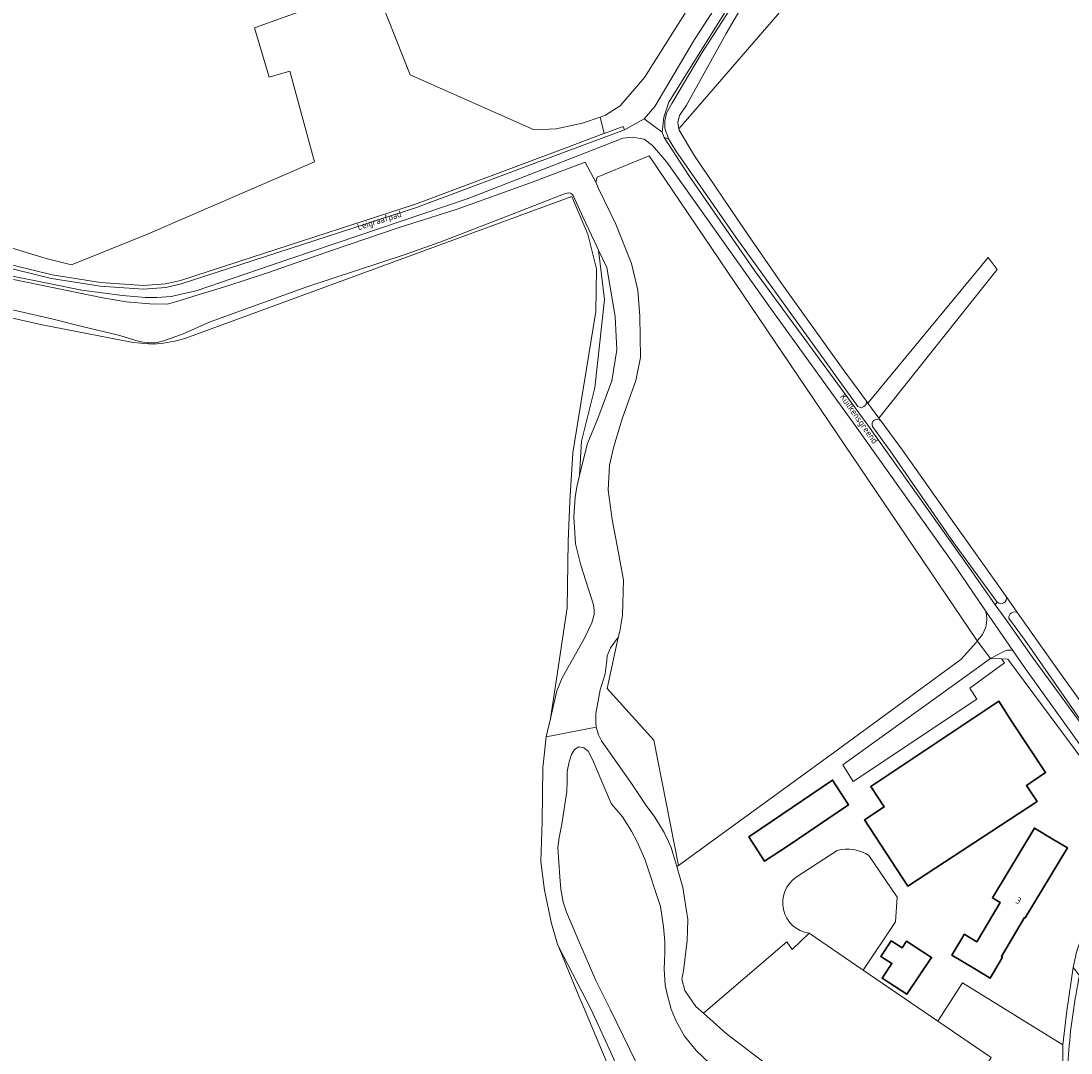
# Model space of a CAD drawing. Extents: x 184422 to 186971, y 345860 to 349088.
# Tile 57 of 59: x 185639 to 185929, y 348213 to 348498. Entities that reach past the tile are written whole.
import ezdxf
from ezdxf.enums import TextEntityAlignment as Align

# ---------------------------------------------------------------- set-up
doc = ezdxf.new("R2010")
doc.units = 0
for name, color, linetype, lineweight in [('B-WE-GR-BOS_LOOF-GV', 40, 'Continuous', 13), ('B-WE-GR-BOUWLAND-GV', 80, 'Continuous', 13), ('B-WE-GR-GRAS-GV', 60, 'Continuous', 13), ('B-WE-GR-GROENVOORZIENING-GV', 80, 'Continuous', 18), ('B-WE-GR-HOUTWAL-GV', 40, 'Continuous', 13), ('B-WE-OG-BEBOUWING-GV', 7, 'Continuous', 35), ('B-WE-OG-BEBOUWING-T18', 1, 'Continuous', 18), ('B-WE-OG-TERREIN_CULTUURSCHEIDING-GV', 7, 'Continuous', 18), ('B-WE-OG-TERREIN_ERF-GV', 7, 'Continuous', 18), ('B-WE-OG-TOPOGRAFIE-T18', 1, 'Continuous', 18), ('B-WE-OG-WATER-GV', 130, 'Continuous', 18), ('B-WE-OG-WATER_GREPPEL-GV', 160, 'Continuous', 18), ('B-WE-OG-WATER_SLOOT-GV', 120, 'Continuous', 18), ('B-WE-OG-WEG-GV', 7, 'Continuous', 18), ('B-WE-VH-ONVERHARD-GV', 252, 'Continuous', 18), ('B-WE-VH-VERHARDING_ASFALT-GV', 252, 'Continuous', 18), ('B-WE-VH-VERHARDING_HALFVERHARDING_GRIND-GV', 252, 'Continuous', 18)]:
    doc.layers.add(name, color=color, linetype=linetype, lineweight=lineweight)
doc.styles.add('NLCS-ISO-M1000-T18', font='NLCS-ISO.ttf', dxfattribs={"height": 1.8})

msp = doc.modelspace()

# ---------------------------------------------------------------- linework, layer by layer
at = {"layer": 'B-WE-GR-BOS_LOOF-GV', "flags": 128}
msp.add_lwpolyline([(185846.678, 348517.374), (185845.985, 348515.813), (185833.656, 348494.624), (185822.73, 348474.843), (185820.835, 348472.015), (185820.326, 348470.04), (185820.621, 348468.303), (185820.622, 348468.299), (185854.356, 348507.386), (185850.641, 348518.632), (185849.418, 348521.562), (185848.386, 348520.289), (185847.469, 348519.158)], close=True, dxfattribs=at)
msp.add_lwpolyline([(185622.685, 348434.19), (185647.864, 348428.013), (185661.169, 348425.937), (185673.057, 348425.106), (185679.056, 348425.577), (185683.188, 348426.521), (185702.678, 348432.804), (185747.988, 348447.575), (185789.26, 348462.97), (185799.984, 348467.002), (185800.011, 348467.012), (185798.934, 348471.557), (185794.096, 348469.907), (185786.809, 348468.36), (185780.737, 348468.035), (185746.583, 348483.18), (185736.74, 348508.177), (185703.587, 348496.209), (185707.714, 348482.591), (185713.38, 348484.185), (185720.128, 348459.251), (185674.139, 348439.297), (185653.137, 348430.785), (185646.174, 348432.538), (185560.042, 348458.742)], dxfattribs=at)
at = {"layer": 'B-WE-GR-BOUWLAND-GV', "flags": 128}
msp.add_lwpolyline([(185805.378, 348199.834), (185794.377, 348226.139), (185793.025, 348229.076), (185787.513, 348242.551), (185787.179, 348243.366), (185785.504, 348249.111), (185783.62, 348258.286), (185782.597, 348266.197), (185782.977, 348277.248), (185783.171, 348292.168), (185783.341, 348293.732), (185784.089, 348300.589), (185785.258, 348305.644), (185786.387, 348312.916), (185789.827, 348336.199), (185790.091, 348354.455), (185790.62, 348365.568), (185791.414, 348378.929), (185792.869, 348388.058), (185797.764, 348417.956), (185797.896, 348429.73), (185795.515, 348439.255), (185792.322, 348446.844), (185791.134, 348449.668), (185684.664, 348410.541), (185682.002, 348409.86), (185680.598, 348409.542), (185678.531, 348409.172), (185675.812, 348408.941), (185674.369, 348408.966), (185672.285, 348409.144), (185670.201, 348409.41), (185645.072, 348414.204), (185569.296, 348431.317)], dxfattribs=at)
at = {"layer": 'B-WE-GR-GRAS-GV', "flags": 128}
for points in [[(185560.042, 348458.742), (185646.174, 348432.538), (185653.137, 348430.785), (185674.139, 348439.297), (185720.128, 348459.251), (185713.38, 348484.185), (185707.714, 348482.591), (185703.587, 348496.209), (185736.74, 348508.177), (185746.583, 348483.18), (185780.737, 348468.035), (185786.809, 348468.36), (185794.096, 348469.907), (185798.934, 348471.557), (185800.381, 348472.051), (185804.495, 348474.655), (185811.195, 348482.487), (185830.809, 348513.762)], [(185854.356, 348507.386), (185820.622, 348468.299), (185820.641, 348468.186), (185820.684, 348467.93), (185824.994, 348460.828), (185838.614, 348440.605), (185849.019, 348425.558), (185865.965, 348401.92), (185868.805, 348398.05), (185872.378, 348393.183), (185872.775, 348392.641), (185905.936, 348432.841), (185908.438, 348429.48), (185875.773, 348388.539), (185876.333, 348387.774)], [(185569.296, 348431.317), (185645.072, 348414.204), (185670.201, 348409.41), (185672.285, 348409.144), (185674.369, 348408.966), (185675.812, 348408.941), (185678.531, 348409.172), (185680.598, 348409.542), (185682.002, 348409.86), (185684.664, 348410.541), (185791.134, 348449.668), (185792.322, 348446.844), (185795.515, 348439.255), (185797.896, 348429.73), (185797.764, 348417.956), (185792.869, 348388.058), (185791.414, 348378.929), (185790.62, 348365.568), (185790.091, 348354.455), (185789.827, 348336.199), (185786.387, 348312.916), (185785.258, 348305.644), (185787.013, 348313.238), (185788.467, 348316.829), (185794.533, 348327.628), (185796.644, 348332.042), (185797.299, 348334.35), (185797.276, 348335.606), (185797.142, 348337.015), (185793.566, 348347.906), (185792.167, 348353.831), (185791.698, 348361.27), (185792.015, 348366.686), (185792.469, 348369.592), (185793.107, 348372.33), (185793.211, 348372.733), (185793.773, 348382.124), (185797.433, 348396.867), (185800.101, 348421.23), (185798.518, 348434.81), (185798.03, 348435.842), (185794.236, 348443.87), (185791.466, 348449.94), (185791.071, 348450.389), (185790.718, 348450.598), (185790.266, 348450.655), (185789.875, 348450.572), (185788.812, 348450.264), (185776.593, 348445.489), (185774.493, 348444.669), (185755.757, 348437.389), (185745.134, 348433.656), (185718.082, 348424.742), (185691.424, 348415.102), (185683.8, 348411.627), (185678.239, 348409.716), (185676.41, 348409.308), (185674.125, 348409.27), (185671.794, 348409.664), (185666.509, 348411.295), (185656.133, 348413.771), (185648.1, 348415.845), (185635.7, 348418.626)], [(185876.458, 348387.626), (185882.313, 348379.649), (185896.448, 348359.615), (185909.776, 348340.889), (185910.923, 348339.253), (185914.05, 348334.793), (185924.654, 348319.67), (185940.622, 348297.565)], [(185864.256, 348269.26), (185853.015, 348261.879)], [(185856.569, 348246.409), (185871.503, 348236.21), (185880.348, 348249.53), (185880.809, 348256.328), (185873.067, 348267.82)], [(185787.513, 348242.551), (185793.025, 348229.076), (185794.377, 348226.139), (185805.378, 348199.834), (185808.104, 348195.568), (185816.432, 348182.533), (185825.098, 348172.816), (185832.73, 348166.004), (185849.08, 348153.51), (185872.58, 348136.722), (185875.291, 348133.778), (185862.805, 348122.331), (185868.783, 348126.226), (185870.118, 348126.766)], [(185881.744, 348134.078), (185876.974, 348137.019), (185863.353, 348146.132), (185849.91, 348155.573), (185838.864, 348162.815), (185835.145, 348165.549), (185832.84, 348167.243), (185820.873, 348178.03), (185816.177, 348183.54), (185812.313, 348189.818), (185811.374, 348191.979), (185809.508, 348196.274), (185801.942, 348213.358), (185796.39, 348225.562), (185787.513, 348242.551)], [(185925.847, 348177.049), (185926.476, 348188.433), (185926.48, 348189.885), (185926.551, 348215.598), (185898.842, 348232.713), (185892.074, 348222.161), (185906.761, 348212.13), (185887.815, 348181.388), (185889.583, 348179.498), (185890.788, 348177.996), (185893.155, 348175.031), (185894.64, 348172.552), (185903.004, 348164.789), (185909.266, 348158.925), (185911.798, 348157.859), (185913.557, 348156.785), (185915.844, 348156.026), (185919.041, 348158.609), (185921.06, 348160.137)]]:
    msp.add_lwpolyline(points, dxfattribs=at)
for points in [[(185797.779, 348453.568), (185798.463, 348451.851), (185803.227, 348441.988), (185807.552, 348431.153), (185809.37, 348423.82), (185809.867, 348416.631), (185810.065, 348405.262), (185808.807, 348398.917), (185804.997, 348388.273), (185802.724, 348380.645), (185801.517, 348375.484), (185801.127, 348368.595), (185802.219, 348360.509), (185803.919, 348351.821), (185804.84, 348346.831), (185805.33, 348343.861), (185805.07, 348334.177), (185804.347, 348329.742), (185803.903, 348327.985), (185800.88, 348313.886), (185813.733, 348299.691), (185820.584, 348265.124), (185863.31, 348296.144), (185898.353, 348321.883), (185902.718, 348326.659), (185902.851, 348327.066), (185812.498, 348460.878), (185798.149, 348454.948)], [(185803.903, 348327.985), (185803.143, 348327.092), (185801.828, 348325.098), (185800.848, 348322.971), (185800.799, 348321.642), (185800.276, 348317.947), (185798.936, 348313.514), (185797.771, 348306.979), (185797.745, 348304.632), (185797.876, 348303.239), (185798.509, 348301.092), (185799.302, 348299.483), (185807.377, 348287.955), (185811.655, 348281.642), (185814.039, 348278.389), (185816.551, 348274.225), (185817.821, 348271.723), (185818.5, 348270.089), (185819.023, 348268.487), (185820.092, 348264.767), (185820.584, 348265.124), (185813.733, 348299.691), (185800.88, 348313.886)], [(185909.606, 348322.114), (185906.587, 348322.228), (185865.87, 348292.829), (185868.742, 348288.234), (185902.772, 348310.952), (185900.834, 348314.015), (185910.455, 348320.992)]]:
    msp.add_lwpolyline(points, close=True, dxfattribs=at)
at = {"layer": 'B-WE-GR-GRAS-GV'}
for points in [[(185876.333, 348387.774, -0.0330411), (185876.458, 348387.626)], [(185873.067, 348267.82, 0.2158137), (185864.256, 348269.26)], [(185853.015, 348261.879, 0.6885004), (185856.569, 348246.409)]]:
    msp.add_lwpolyline(points, format="xyb", dxfattribs=at)
at = {"layer": 'B-WE-GR-GROENVOORZIENING-GV', "flags": 128}
msp.add_lwpolyline([(185872.775, 348392.641), (185875.773, 348388.539), (185908.438, 348429.48), (185905.936, 348432.841)], close=True, dxfattribs=at)
at = {"layer": 'B-WE-GR-HOUTWAL-GV', "flags": 128}
msp.add_lwpolyline([(185798.518, 348434.81), (185800.101, 348421.23), (185797.433, 348396.867), (185793.773, 348382.124), (185793.211, 348372.733), (185795.475, 348381.47), (185798.264, 348388.417), (185802.147, 348398.8), (185803.575, 348407.39), (185803.069, 348416.582), (185800.746, 348430.095)], close=True, dxfattribs=at)
at = {"layer": 'B-WE-OG-BEBOUWING-GV', "flags": 128}
for points in [[(185871.826, 348277.641), (185883.741, 348259.427), (185919.41, 348282.76), (185916.467, 348287.199), (185921.756, 348290.706), (185912.527, 348304.626), (185908.836, 348310.421), (185873.541, 348286.894), (185877.292, 348281.266)], [(185846.164, 348277.181), (185839.939, 348272.989), (185844.257, 348266.313), (185850.625, 348270.418), (185867.434, 348281.838), (185863.008, 348288.662)], [(185898.907, 348245.391), (185895.91, 348240.39), (185902.211, 348236.614), (185906.5, 348234.044), (185909.924, 348239.759), (185909.576, 348239.995), (185915.975, 348250.705), (185916.103, 348250.631), (185927.764, 348269.962), (185924.055, 348272.184), (185918.665, 348275.414), (185907.111, 348256.131), (185909.246, 348254.852), (185902.763, 348244.033), (185899.314, 348246.098)], [(185882.201, 348242.344), (185879.172, 348244.284), (185876.337, 348240.028), (185879.367, 348238.087), (185876.662, 348234.024), (185883.49, 348229.552), (185890.314, 348239.741), (185883.454, 348244.226)]]:
    msp.add_lwpolyline(points, close=True, dxfattribs=at)
at = {"layer": 'B-WE-OG-TERREIN_CULTUURSCHEIDING-GV', "flags": 128}
for points in [[(185908.427, 348337.7), (185907.894, 348337.034), (185910.872, 348332.844), (185918.101, 348322.673), (185937.8, 348295.637), (185937.962, 348295.75), (185916.607, 348326.515), (185911.613, 348333.344)], [(185914.05, 348334.793), (185910.923, 348339.253)]]:
    msp.add_lwpolyline(points, dxfattribs=at)
at = {"layer": 'B-WE-OG-TERREIN_CULTUURSCHEIDING-GV'}
for points in [[(185910.923, 348339.253, -0.7501541), (185908.427, 348337.7)], [(185911.613, 348333.344, -0.6189177), (185914.05, 348334.793)]]:
    msp.add_lwpolyline(points, format="xyb", dxfattribs=at)
at = {"layer": 'B-WE-OG-TERREIN_ERF-GV', "flags": 128}
for points in [[(185902.851, 348327.066), (185902.718, 348326.659), (185898.353, 348321.883), (185863.31, 348296.144), (185820.584, 348265.124), (185820.092, 348264.767), (185821.74, 348259.036), (185823.116, 348250.227), (185823.029, 348247.195), (185822.965, 348244.44), (185821.879, 348236.008), (185821.43, 348233.766), (185822.256, 348230.647), (185825.335, 348226.205), (185827.41, 348224.347), (185850.377, 348244.015), (185851.854, 348241.914), (185856.569, 348246.409)], [(185873.067, 348267.82), (185880.809, 348256.328), (185880.348, 348249.53), (185871.503, 348236.21), (185892.074, 348222.161), (185898.842, 348232.713), (185926.551, 348215.598), (185927.648, 348224.994), (185929.349, 348236.981), (185930.316, 348241.184), (185937.632, 348263.316), (185944.452, 348276.324), (185945.783, 348275.536), (185911.338, 348322.048), (185909.606, 348322.114), (185910.455, 348320.992), (185900.834, 348314.015), (185902.772, 348310.952), (185868.742, 348288.234), (185865.87, 348292.829), (185906.587, 348322.228), (185902.851, 348327.066)], [(185853.015, 348261.879), (185864.256, 348269.26)]]:
    msp.add_lwpolyline(points, dxfattribs=at)
for points in [[(185919.41, 348282.76), (185883.741, 348259.427), (185871.826, 348277.641), (185877.292, 348281.266), (185873.541, 348286.894), (185908.836, 348310.421), (185912.527, 348304.626), (185921.756, 348290.706), (185916.467, 348287.199)], [(185844.257, 348266.313), (185839.939, 348272.989), (185846.164, 348277.181), (185863.008, 348288.662), (185867.434, 348281.838), (185850.625, 348270.418)], [(185895.91, 348240.39), (185898.907, 348245.391), (185899.314, 348246.098), (185902.763, 348244.033), (185909.246, 348254.852), (185907.111, 348256.131), (185918.665, 348275.414), (185924.055, 348272.184), (185927.764, 348269.962), (185916.103, 348250.631), (185915.975, 348250.705), (185909.576, 348239.995), (185909.924, 348239.759), (185906.5, 348234.044), (185902.211, 348236.614)], [(185887.815, 348181.388), (185906.761, 348212.13), (185892.074, 348222.161), (185871.503, 348236.21), (185856.569, 348246.409), (185851.854, 348241.914), (185850.377, 348244.015), (185827.41, 348224.347), (185833.709, 348218.705), (185846.454, 348208.998), (185856.629, 348201.623), (185863.21, 348196.863), (185874.121, 348190.477), (185881.472, 348186.352), (185886.073, 348182.926)], [(185879.367, 348238.087), (185876.337, 348240.028), (185879.172, 348244.284), (185882.201, 348242.344), (185883.454, 348244.226), (185890.314, 348239.741), (185883.49, 348229.552), (185876.662, 348234.024)]]:
    msp.add_lwpolyline(points, close=True, dxfattribs=at)
at = {"layer": 'B-WE-OG-TERREIN_ERF-GV'}
for points in [[(185864.256, 348269.26, -0.2158137), (185873.067, 348267.82)], [(185856.569, 348246.409, -0.6885004), (185853.015, 348261.879)]]:
    msp.add_lwpolyline(points, format="xyb", dxfattribs=at)
at = {"layer": 'B-WE-OG-WATER-GV', "flags": 128}
msp.add_lwpolyline([(185829.388, 348210.294), (185825.376, 348214.019), (185822.222, 348217.987), (185819.896, 348222.157), (185818.559, 348225.485), (185817.479, 348229.207), (185816.849, 348232.093), (185816.593, 348236.588), (185816.663, 348238.67), (185816.771, 348241.126), (185816.752, 348244.12), (185816.375, 348248.158), (185815.573, 348253.736), (185811.283, 348266.855), (185809.15, 348271.586), (185807.568, 348274.528), (185805.118, 348278.532), (185802.018, 348282.232), (185796.865, 348294.319), (185795.669, 348296.622), (185794.462, 348297.588), (185793.093, 348297.818), (185791.886, 348297.064), (185791.034, 348295.733), (185790.353, 348293.708), (185789.863, 348290.991), (185789.797, 348288.235), (185789.784, 348285.469), (185788.399, 348276.451), (185787.597, 348272.786), (185787.312, 348270.014), (185787.812, 348261.978), (185788.091, 348258.536), (185788.767, 348254.945), (185789.625, 348252.243), (185793.049, 348244.234), (185797.769, 348233.381), (185801.729, 348225.407), (185812.478, 348203.374)], dxfattribs=at)
at = {"layer": 'B-WE-OG-WATER_GREPPEL-GV', "flags": 128}
for points in [[(185837.715, 348542.99), (185844.395, 348526.082), (185845.113, 348523.53), (185845.134, 348521.755), (185844.823, 348520.246), (185841.319, 348513.686), (185834.436, 348500.752), (185826.903, 348489.09), (185818.697, 348475.283), (185817.264, 348472.651), (185816.758, 348470.478), (185816.781, 348468.501), (185817.746, 348465.597), (185819.85, 348462.23), (185836.376, 348438.43), (185856.292, 348410.771), (185870.035, 348391.741)], [(185872.378, 348393.183), (185868.805, 348398.05), (185865.965, 348401.92), (185849.019, 348425.558), (185838.614, 348440.605), (185824.994, 348460.828), (185820.684, 348467.93), (185820.641, 348468.186), (185820.622, 348468.299), (185820.621, 348468.303), (185820.326, 348470.04), (185820.835, 348472.015), (185822.73, 348474.843), (185833.656, 348494.624), (185845.985, 348515.813), (185846.678, 348517.374), (185847.469, 348519.158), (185847.913, 348520.799), (185847.899, 348521.85), (185847.682, 348523.163), (185846.789, 348525.664), (185839.365, 348543.883)], [(185635.7, 348418.626), (185648.1, 348415.845), (185656.133, 348413.771), (185666.509, 348411.295), (185671.794, 348409.664), (185674.125, 348409.27), (185676.41, 348409.308), (185678.239, 348409.716), (185683.8, 348411.627), (185691.424, 348415.102), (185718.082, 348424.742), (185745.134, 348433.656), (185755.757, 348437.389), (185774.493, 348444.669), (185776.593, 348445.489), (185788.812, 348450.264), (185789.875, 348450.572), (185790.266, 348450.655), (185790.718, 348450.598), (185791.071, 348450.389), (185791.466, 348449.94), (185794.236, 348443.87), (185798.03, 348435.842), (185798.518, 348434.81), (185800.746, 348430.095), (185803.069, 348416.582), (185803.575, 348407.39), (185802.147, 348398.8), (185798.264, 348388.417), (185795.475, 348381.47), (185793.211, 348372.733), (185793.107, 348372.33), (185792.469, 348369.592), (185792.015, 348366.686), (185791.698, 348361.27), (185792.167, 348353.831), (185793.566, 348347.906), (185797.142, 348337.015), (185797.276, 348335.606), (185797.299, 348334.35), (185796.644, 348332.042), (185794.533, 348327.628), (185788.467, 348316.829), (185787.013, 348313.238), (185785.258, 348305.644), (185784.089, 348300.589), (185797.876, 348303.239), (185797.745, 348304.632), (185797.771, 348306.979), (185798.936, 348313.514), (185800.276, 348317.947), (185800.799, 348321.642), (185800.848, 348322.971), (185801.828, 348325.098), (185803.143, 348327.092), (185803.903, 348327.985), (185804.347, 348329.742), (185805.07, 348334.177), (185805.33, 348343.861), (185804.84, 348346.831), (185803.919, 348351.821), (185802.219, 348360.509), (185801.127, 348368.595), (185801.517, 348375.484), (185802.724, 348380.645), (185804.997, 348388.273), (185808.807, 348398.917), (185810.065, 348405.262), (185809.867, 348416.631), (185809.37, 348423.82), (185807.552, 348431.153), (185803.227, 348441.988), (185798.463, 348451.851), (185797.779, 348453.568), (185794.809, 348459.113), (185779.46, 348453.328), (185759.499, 348446.177), (185743.21, 348441.005), (185725.402, 348434.943), (185707.237, 348428.545), (185695.986, 348424.873), (185688.405, 348422.582), (185683.416, 348421.008), (185679.623, 348419.961), (185674.754, 348420.04), (185668.279, 348420.586), (185661.801, 348421.66), (185637.212, 348426.749)], [(185874.038, 348386.198), (185878.879, 348379.495), (185896.349, 348354.217), (185908.427, 348337.7)], [(185910.923, 348339.253), (185909.776, 348340.889), (185896.448, 348359.615), (185882.313, 348379.649), (185876.458, 348387.626)], [(185940.622, 348297.565), (185924.654, 348319.67), (185914.05, 348334.793)], [(185911.613, 348333.344), (185916.607, 348326.515), (185937.962, 348295.75)]]:
    msp.add_lwpolyline(points, dxfattribs=at)
at = {"layer": 'B-WE-OG-WATER_GREPPEL-GV'}
for points in [[(185870.035, 348391.741, 0.6507464), (185872.378, 348393.183)], [(185876.333, 348387.774, 0.8444761), (185874.038, 348386.198)], [(185876.458, 348387.626, 0.0330411), (185876.333, 348387.774)], [(185908.427, 348337.7, 0.7501541), (185910.923, 348339.253)], [(185914.05, 348334.793, 0.6189177), (185911.613, 348333.344)]]:
    msp.add_lwpolyline(points, format="xyb", dxfattribs=at)
at = {"layer": 'B-WE-OG-WATER_SLOOT-GV', "flags": 128}
for points in [[(185846.454, 348208.998), (185833.709, 348218.705), (185827.41, 348224.347), (185825.335, 348226.205), (185822.256, 348230.647), (185821.43, 348233.766), (185821.879, 348236.008), (185822.965, 348244.44), (185823.029, 348247.195), (185823.116, 348250.227), (185821.74, 348259.036), (185820.092, 348264.767), (185819.023, 348268.487), (185818.5, 348270.089), (185817.821, 348271.723), (185816.551, 348274.225), (185814.039, 348278.389), (185811.655, 348281.642), (185807.377, 348287.955), (185799.302, 348299.483), (185798.509, 348301.092), (185797.876, 348303.239), (185784.089, 348300.589), (185783.341, 348293.732), (185783.171, 348292.168), (185782.977, 348277.248), (185782.597, 348266.197), (185783.62, 348258.286), (185785.504, 348249.111), (185787.179, 348243.366), (185787.513, 348242.551), (185796.39, 348225.562), (185801.942, 348213.358), (185809.508, 348196.274)], [(185812.478, 348203.374), (185801.729, 348225.407), (185797.769, 348233.381), (185793.049, 348244.234), (185789.625, 348252.243), (185788.767, 348254.945), (185788.091, 348258.536), (185787.812, 348261.978), (185787.312, 348270.014), (185787.597, 348272.786), (185788.399, 348276.451), (185789.784, 348285.469), (185789.797, 348288.235), (185789.863, 348290.991), (185790.353, 348293.708), (185791.034, 348295.733), (185791.886, 348297.064), (185793.093, 348297.818), (185794.462, 348297.588), (185795.669, 348296.622), (185796.865, 348294.319), (185802.018, 348282.232), (185805.118, 348278.532), (185807.568, 348274.528), (185809.15, 348271.586), (185811.283, 348266.855), (185815.573, 348253.736), (185816.375, 348248.158), (185816.752, 348244.12), (185816.771, 348241.126), (185816.663, 348238.67), (185816.593, 348236.588), (185816.849, 348232.093), (185817.479, 348229.207), (185818.559, 348225.485), (185819.896, 348222.157), (185822.222, 348217.987), (185825.376, 348214.019), (185829.388, 348210.294)]]:
    msp.add_lwpolyline(points, dxfattribs=at)
at = {"layer": 'B-WE-OG-WEG-GV', "flags": 128}
for points in [[(185830.809, 348513.762), (185811.195, 348482.487), (185804.495, 348474.655), (185800.381, 348472.051), (185798.934, 348471.557), (185800.011, 348467.012), (185805.285, 348468.995), (185805.637, 348468.059), (185811.078, 348471.041), (185813.993, 348474.442), (185824.924, 348492.975), (185834.281, 348507.342)], [(185835.19, 348503.315), (185817.838, 348475.69), (185816.469, 348471.525), (185816.064, 348467.359), (185816.617, 348465.97), (185817.746, 348465.597), (185816.781, 348468.501), (185816.758, 348470.478), (185817.264, 348472.651), (185818.697, 348475.283), (185826.903, 348489.09), (185834.436, 348500.752)], [(185622.431, 348433.223), (185647.668, 348427.032), (185661.057, 348424.942), (185673.06, 348424.103), (185679.208, 348424.586), (185683.452, 348425.556), (185703.023, 348431.865), (185748.321, 348446.632), (185789.59, 348462.026), (185805.637, 348468.059), (185805.285, 348468.995), (185800.011, 348467.012), (185799.984, 348467.002), (185789.26, 348462.97), (185747.988, 348447.575), (185702.678, 348432.804), (185683.188, 348426.521), (185679.056, 348425.577), (185673.057, 348425.106), (185661.169, 348425.937), (185647.864, 348428.013), (185622.685, 348434.19)], [(185905.207, 348335.355), (185896.599, 348347.901), (185869.261, 348386.517), (185845.888, 348418.813), (185817.325, 348459.166), (185813.346, 348463.75), (185811.089, 348465.487), (185807.878, 348465.975), (185805.184, 348465.768), (185794.872, 348461.676), (185762.545, 348449.055), (185707.987, 348430.613), (185687.558, 348423.61), (185683.802, 348422.779), (185680.741, 348422.086), (185676.736, 348421.81), (185673.502, 348421.812), (185667.194, 348422.301), (185656.049, 348423.834), (185632.26, 348428.636)], [(185870.035, 348391.741), (185856.292, 348410.771), (185836.376, 348438.43), (185819.85, 348462.23), (185817.746, 348465.597), (185816.617, 348465.97), (185823.412, 348455.483), (185841.499, 348429.23), (185872.322, 348387.21), (185901.209, 348346.44), (185907.894, 348337.034)], [(185637.212, 348426.749), (185661.801, 348421.66), (185668.279, 348420.586), (185674.754, 348420.04), (185679.623, 348419.961), (185683.416, 348421.008), (185688.405, 348422.582), (185695.986, 348424.873), (185707.237, 348428.545), (185725.402, 348434.943), (185743.21, 348441.005), (185759.499, 348446.177), (185779.46, 348453.328), (185794.809, 348459.113), (185797.779, 348453.568)], [(185797.779, 348453.568), (185798.149, 348454.948), (185812.498, 348460.878), (185902.851, 348327.066)], [(185876.333, 348387.774), (185875.773, 348388.539), (185872.775, 348392.641), (185872.378, 348393.183)], [(185907.894, 348337.034), (185908.427, 348337.7), (185896.349, 348354.217), (185878.879, 348379.495), (185874.038, 348386.198)], [(185910.627, 348324.333), (185909.919, 348323.964), (185906.587, 348322.228), (185909.606, 348322.114), (185911.338, 348322.048), (185945.783, 348275.536), (185947.433, 348274.56)], [(185947.433, 348274.56), (185948.035, 348275.757), (185945.181, 348279.593), (185934.737, 348293.634), (185916.184, 348319.354), (185912.75, 348324.362)], [(185931.136, 348234.778), (185929.349, 348236.981), (185927.648, 348224.994), (185926.551, 348215.598), (185926.48, 348189.885), (185926.476, 348188.433), (185925.847, 348177.049), (185925.848, 348176.679), (185925.888, 348175.42), (185926.005, 348171.719), (185925.213, 348163.658), (185924.813, 348161.654), (185924.268, 348159.798), (185925.544, 348159.274), (185927.407, 348161.762)]]:
    msp.add_lwpolyline(points, dxfattribs=at)
at = {"layer": 'B-WE-OG-WEG-GV'}
for points in [[(185872.378, 348393.183, -0.6507464), (185870.035, 348391.741)], [(185874.038, 348386.198, -0.8444761), (185876.333, 348387.774)], [(185902.851, 348327.066, 0.2917461), (185905.207, 348335.355)], [(185912.75, 348324.362, 0.1596568), (185910.627, 348324.333)], [(185928.186, 348214.247, -0.032434), (185931.136, 348234.778)], [(185927.918, 348193.461, -0.0325214), (185928.186, 348214.247)]]:
    msp.add_lwpolyline(points, format="xyb", dxfattribs=at)
at = {"layer": 'B-WE-VH-ONVERHARD-GV'}
for points in [[(185905.207, 348335.355, -0.2917461), (185902.851, 348327.066)], [(185910.627, 348324.333, -0.1596568), (185912.75, 348324.362)]]:
    msp.add_lwpolyline(points, format="xyb", dxfattribs=at)
at = {"layer": 'B-WE-VH-ONVERHARD-GV', "flags": 128}
for points in [[(185912.75, 348324.362), (185905.207, 348335.355)], [(185902.851, 348327.066), (185906.587, 348322.228), (185909.919, 348323.964), (185910.627, 348324.333)]]:
    msp.add_lwpolyline(points, dxfattribs=at)
at = {"layer": 'B-WE-VH-VERHARDING_ASFALT-GV'}
for points in [[(185931.136, 348234.778, 0.032434), (185928.186, 348214.247)], [(185928.186, 348214.247, 0.0325214), (185927.918, 348193.461)]]:
    msp.add_lwpolyline(points, format="xyb", dxfattribs=at)
at = {"layer": 'B-WE-VH-VERHARDING_HALFVERHARDING_GRIND-GV', "flags": 128}
for points in [[(185834.281, 348507.342), (185824.924, 348492.975), (185813.993, 348474.442), (185811.078, 348471.041), (185816.064, 348467.359), (185816.469, 348471.525), (185817.838, 348475.69), (185835.19, 348503.315)], [(185944.273, 348286.753), (185937.8, 348295.637), (185918.101, 348322.673), (185910.872, 348332.844), (185907.894, 348337.034), (185901.209, 348346.44), (185872.322, 348387.21), (185841.499, 348429.23), (185823.412, 348455.483), (185816.617, 348465.97), (185816.064, 348467.359), (185811.078, 348471.041), (185805.637, 348468.059), (185789.59, 348462.026), (185748.321, 348446.632), (185703.023, 348431.865), (185683.452, 348425.556), (185679.208, 348424.586), (185673.06, 348424.103), (185661.057, 348424.942), (185647.668, 348427.032), (185622.431, 348433.223)], [(185632.26, 348428.636), (185656.049, 348423.834), (185667.194, 348422.301), (185673.502, 348421.812), (185676.736, 348421.81), (185680.741, 348422.086), (185683.802, 348422.779), (185687.558, 348423.61), (185707.987, 348430.613), (185762.545, 348449.055), (185794.872, 348461.676), (185805.184, 348465.768), (185807.878, 348465.975), (185811.089, 348465.487), (185813.346, 348463.75), (185817.325, 348459.166), (185845.888, 348418.813), (185869.261, 348386.517), (185896.599, 348347.901), (185905.207, 348335.355), (185912.75, 348324.362), (185916.184, 348319.354), (185934.737, 348293.634), (185945.181, 348279.593)]]:
    msp.add_lwpolyline(points, dxfattribs=at)

# ---------------------------------------------------------------- texts
at = {"layer": 'B-WE-OG-BEBOUWING-T18', "style": 'NLCS-ISO-M1000-T18'}
msp.add_text('3', height=1.8, rotation=328.9, dxfattribs=at).set_placement((185914.303, 348255.391), align=Align.MIDDLE)
at = {"layer": 'B-WE-OG-TOPOGRAFIE-T18', "style": 'NLCS-ISO-M1000-T18'}
for s, rotation, p in [('Leigraafpad', 17.4, (185738.138, 348442.832)), ('Kuilkensgreend', 305.3, (185870.115, 348388.189))]:
    msp.add_text(s, height=1.8, rotation=rotation, dxfattribs=at).set_placement(p, align=Align.MIDDLE)

doc.saveas('drawing.dxf')
